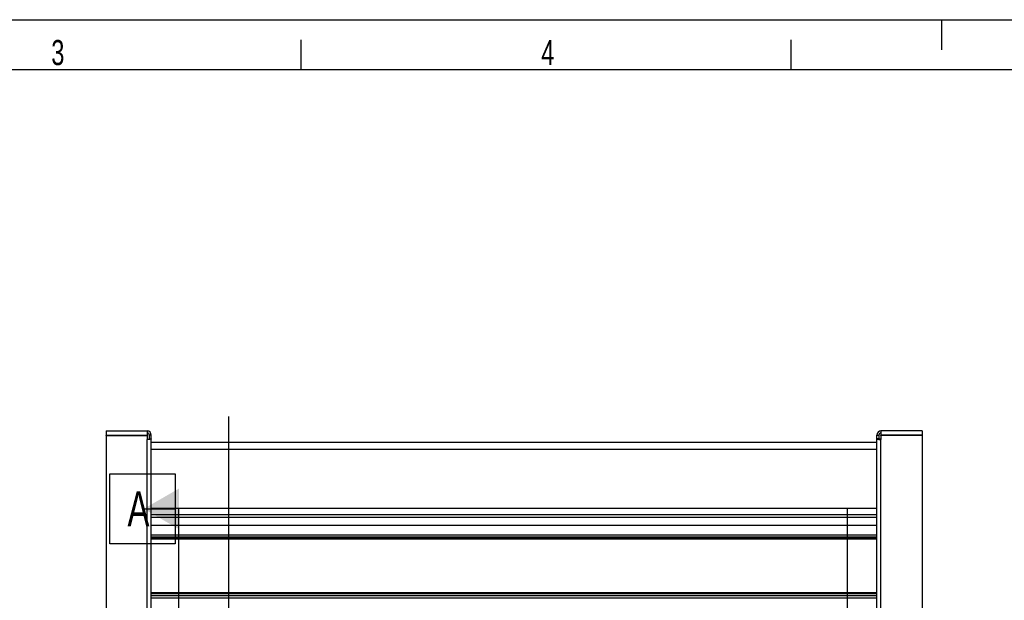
# Model space of a CAD drawing. Extents: x 0 to 420, y 0 to 297.
# Tile 17 of 18: x 143 to 241, y 239 to 297. Entities that reach past the tile are written whole.
import ezdxf

# ---------------------------------------------------------------- set-up
doc = ezdxf.new("R2010")
doc.units = 0
doc.header["$LTSCALE"] = 23.1
for name, color, linetype in [('110528_DXF_DIMENSION', 7, 'CONTINUOUS'), ('110534_DXF_CONTINUOUS_LINE', 7, 'CONTINUOUS'), ('110536_DXF_CONTINUOUS_LINE', 7, 'CONTINUOUS'), ('110801_DXF_CONTINUOUS_LINE', 7, 'CONTINUOUS'), ('AG_HOSE_100_DXF_CONTINUOUS', 7, 'CONTINUOUS'), ('ASE_65-100-75_DXF_FORMAT', 7, 'CONTINUOUS')]:
    doc.layers.add(name, color=color, linetype=linetype)
doc.styles.get("Standard").update_dxf_attribs({"font": 'txt', "width": 0.7})

msp = doc.modelspace()

# ---------------------------------------------------------------- linework, layer by layer
at = {"layer": '110528_DXF_DIMENSION', "color": 2, "linetype": 'CONTINUOUS'}
for p, q in [((152.21492, 244.79479), (152.21492, 251.79479)), ((152.21492, 251.79479), (158.71492, 251.79479)), ((158.71492, 251.79479), (158.71492, 244.79479)), ((155.58992, 248.29479), (158.71492, 248.29479)), ((159.08992, 165.79595), (159.08992, 248.29479)), ((225.58542, 248.29479), (225.58542, 165.79595)), ((158.71492, 244.79479), (152.21492, 244.79479))]:
    msp.add_line(p, q, dxfattribs=at)
msp.add_solid([(159.08992, 250.31552), (159.08992, 246.27407), (155.58992, 248.29479)], dxfattribs=at)
at = {"layer": '110534_DXF_CONTINUOUS_LINE', "color": 3, "linetype": 'CONTINUOUS'}
for p, q in [((151.83992, 256.04537), (151.83992, 255.64537)), ((151.83992, 256.04537), (155.93992, 256.04537)), ((155.93992, 256.04537), (155.93992, 255.64537)), ((151.83992, 255.64537), (155.93992, 255.64537)), ((151.83992, 255.60038), (151.83992, 213.82036)), ((151.83992, 255.60038), (155.93992, 255.60038)), ((155.93992, 255.60038), (155.93992, 255.20484)), ((156.33992, 207.72224), (156.33992, 255.64537))]:
    msp.add_line(p, q, dxfattribs=at)
at = {"layer": '110534_DXF_CONTINUOUS_LINE', "color": 7, "linetype": 'CONTINUOUS'}
for p, q in [((151.83992, 255.60038), (151.83992, 255.63015)), ((151.83992, 255.63015), (155.93992, 255.63015)), ((155.93992, 255.60038), (155.93992, 255.63015)), ((156.13992, 255.64537), (156.13992, 255.26438)), ((156.33992, 255.64537), (156.13992, 255.64537)), ((156.13992, 255.26438), (156.33992, 255.26438))]:
    msp.add_line(p, q, dxfattribs=at)
at = {"layer": '110534_DXF_CONTINUOUS_LINE', "color": 9, "linetype": 'CONTINUOUS'}
msp.add_line((155.93992, 207.77949), (155.93992, 255.20484), dxfattribs=at)
at = {"layer": '110534_DXF_CONTINUOUS_LINE', "color": 3, "linetype": 'CONTINUOUS'}
msp.add_arc((155.93992, 255.64537), 0.4, 0, 90, dxfattribs=at)
at = {"layer": '110534_DXF_CONTINUOUS_LINE', "color": 7, "linetype": 'CONTINUOUS'}
msp.add_arc((155.93992, 255.64537), 0.2, 0, 90, dxfattribs=at)
msp.add_open_spline([(155.93992, 255.23461), (155.96544, 255.23461), (156.01279, 255.23595), (156.07438, 255.24138), (156.1151, 255.24918), (156.13462, 255.25657), (156.13992, 255.26205), (156.13992, 255.26438)], degree=3, knots=[0, 0, 0, 0, 0.37199971, 0.68878527, 0.90457539, 0.96616636, 1, 1, 1, 1], dxfattribs=at)
at = {"layer": '110534_DXF_CONTINUOUS_LINE', "color": 3, "linetype": 'CONTINUOUS'}
msp.add_open_spline([(156.33992, 255.26438), (156.33992, 255.25973), (156.32932, 255.24876), (156.29029, 255.23398), (156.20884, 255.21838), (156.08567, 255.20753), (155.99097, 255.20484), (155.93992, 255.20484)], degree=3, knots=[0, 0, 0, 0, 0.03383342, 0.09542291, 0.3112148, 0.627999, 1, 1, 1, 1], dxfattribs=at)
at = {"layer": '110536_DXF_CONTINUOUS_LINE', "color": 3, "linetype": 'CONTINUOUS'}
for p, q in [((228.93992, 256.04537), (228.93992, 255.64537)), ((233.03992, 256.04537), (228.93992, 256.04537)), ((233.03992, 256.04537), (233.03992, 255.64537)), ((228.53992, 191.54537), (228.53992, 255.64537)), ((233.03992, 255.64537), (228.93992, 255.64537)), ((228.93992, 255.60038), (228.93992, 255.20484)), ((233.03992, 255.60038), (228.93992, 255.60038)), ((233.03992, 255.60038), (233.03992, 213.82036))]:
    msp.add_line(p, q, dxfattribs=at)
at = {"layer": '110536_DXF_CONTINUOUS_LINE', "color": 7, "linetype": 'CONTINUOUS'}
for p, q in [((228.53992, 255.64537), (228.73992, 255.64537)), ((228.73992, 255.26438), (228.53992, 255.26438)), ((228.73992, 255.64537), (228.73992, 255.26438)), ((228.93992, 255.60038), (228.93992, 255.63015)), ((233.03992, 255.63015), (228.93992, 255.63015)), ((233.03992, 255.60038), (233.03992, 255.63015))]:
    msp.add_line(p, q, dxfattribs=at)
at = {"layer": '110536_DXF_CONTINUOUS_LINE', "color": 9, "linetype": 'CONTINUOUS'}
msp.add_line((228.93992, 207.77949), (228.93992, 255.20484), dxfattribs=at)
at = {"layer": '110536_DXF_CONTINUOUS_LINE', "color": 3, "linetype": 'CONTINUOUS'}
msp.add_arc((228.93992, 255.64537), 0.4, 90, 180, dxfattribs=at)
at = {"layer": '110536_DXF_CONTINUOUS_LINE', "color": 7, "linetype": 'CONTINUOUS'}
msp.add_arc((228.93992, 255.64537), 0.2, 90, 180, dxfattribs=at)
at = {"layer": '110536_DXF_CONTINUOUS_LINE', "color": 3, "linetype": 'CONTINUOUS'}
msp.add_open_spline([(228.53992, 255.26438), (228.53992, 255.25973), (228.55052, 255.24876), (228.58955, 255.23398), (228.671, 255.21838), (228.79417, 255.20753), (228.88887, 255.20484), (228.93992, 255.20484)], degree=3, knots=[0, 0, 0, 0, 0.03383342, 0.09542291, 0.3112148, 0.627999, 1, 1, 1, 1], dxfattribs=at)
at = {"layer": '110536_DXF_CONTINUOUS_LINE', "color": 7, "linetype": 'CONTINUOUS'}
msp.add_open_spline([(228.93992, 255.23461), (228.9144, 255.23461), (228.86705, 255.23595), (228.80546, 255.24138), (228.76473, 255.24918), (228.74522, 255.25657), (228.73992, 255.26205), (228.73992, 255.26438)], degree=3, knots=[0, 0, 0, 0, 0.37199971, 0.68878527, 0.90457539, 0.96616636, 1, 1, 1, 1], dxfattribs=at)
at = {"layer": '110801_DXF_CONTINUOUS_LINE', "color": 7, "linetype": 'CONTINUOUS'}
for p, q in [((156.33992, 254.94626), (228.53992, 254.94626)), ((228.53992, 247.44537), (156.33992, 247.44537))]:
    msp.add_line(p, q, dxfattribs=at)
at = {"layer": '110801_DXF_CONTINUOUS_LINE', "color": 9, "linetype": 'CONTINUOUS'}
for p, q in [((156.33992, 254.24638), (228.53992, 254.24638)), ((156.33992, 248.35275), (228.53992, 248.35275)), ((156.33992, 247.74647), (228.53992, 247.74647)), ((228.53992, 246.6413), (156.33992, 246.6413)), ((156.33992, 245.69018), (228.53992, 245.69018)), ((156.33992, 245.49347), (228.53992, 245.49347)), ((228.53992, 245.33984), (156.33992, 245.33984)), ((228.53992, 245.27427), (156.33992, 245.27427)), ((228.53992, 239.91731), (156.33992, 239.91731)), ((228.53992, 239.84304), (156.33992, 239.84304)), ((228.53992, 239.63504), (156.33992, 239.63504)), ((228.53992, 239.4122), (156.33992, 239.4122))]:
    msp.add_line(p, q, dxfattribs=at)
at = {"layer": 'AG_HOSE_100_DXF_CONTINUOUS', "color": 4, "linetype": 'CONTINUOUS'}
msp.add_line((164.03767, 114.02014), (164.03767, 257.48026), dxfattribs=at)
at = {"layer": 'ASE_65-100-75_DXF_FORMAT', "color": 7, "linetype": 'CONTINUOUS'}
for p, q in [((-0.00158, 296.99848), (419.99842, 296.99848)), ((234.99842, 293.99848), (234.99842, 296.99848)), ((171.24842, 291.99848), (171.24842, 294.99848)), ((219.99842, 291.99848), (219.99842, 294.99848)), ((414.99842, 291.99848), (24.99842, 291.99848))]:
    msp.add_line(p, q, dxfattribs=at)

# ---------------------------------------------------------------- texts
at = {"layer": '110528_DXF_DIMENSION', "color": 2, "linetype": 'CONTINUOUS', "insert": (153.96492, 250.04479), "char_height": 3.5, "width": 4.5, "attachment_point": 1}
msp.add_mtext('A', dxfattribs=at)
at = {"layer": 'ASE_65-100-75_DXF_FORMAT', "color": 7, "linetype": 'CONTINUOUS', "char_height": 2.5, "attachment_point": 1}
for s, insert, width in [('3', (146.38927, 294.97512), 2.6785714), ('4', (195.13927, 294.97512), 2.9464286)]:
    msp.add_mtext(s, dxfattribs=dict(at, insert=insert, width=width))

doc.saveas('drawing.dxf')
